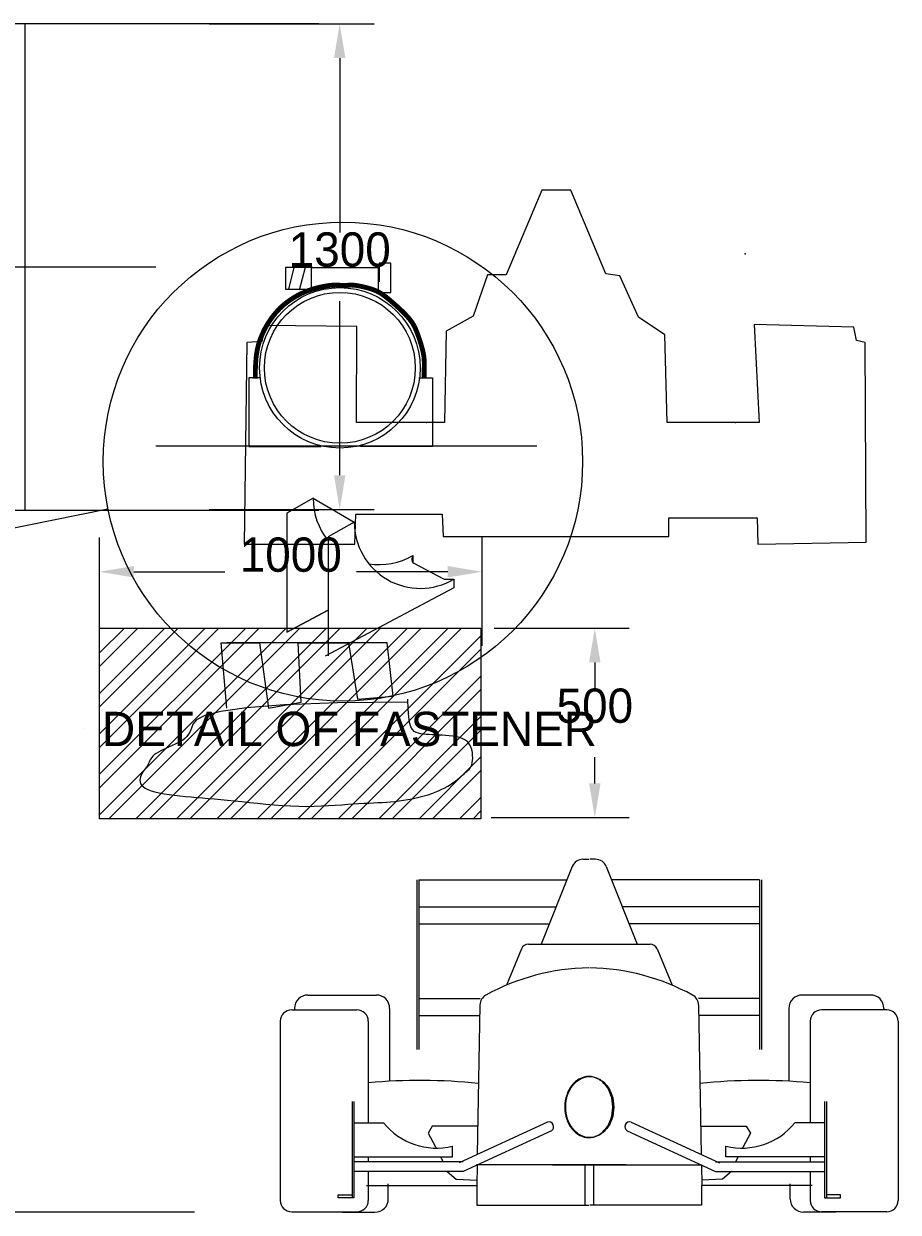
# Model space of a CAD drawing. Extents: x -8 to 6636, y -1 to 3703.
# Tile 5 of 5: x 4343 to 6636, y -1 to 3116. Entities that reach past the tile are written whole.
import ezdxf
from ezdxf.enums import TextEntityAlignment as Align

# ---------------------------------------------------------------- set-up
doc = ezdxf.new("R2010")
doc.units = 0
doc.header["$LTSCALE"] = 100
doc.header["$MEASUREMENT"] = 0
doc.layers.get('0').update_dxf_attribs({"linetype": 'CONTINUOUS'})
doc.layers.get('DEFPOINTS').update_dxf_attribs({"linetype": 'CONTINUOUS'})
for name, color, linetype in [('AREA', 1, 'CONTINUOUS'), ('CONSTRUC', 5, 'CONTINUOUS'), ('LIGHTRIG', 102, 'CONTINUOUS'), ('REGS', 1, 'CONTINUOUS')]:
    doc.layers.add(name, color=color, linetype=linetype)
doc.dimstyles.get("Standard").update_dxf_attribs({"dimtxt": 0.18, "dimasz": 0.18, "dimexe": 0.18, "dimexo": 0.0625, "dimgap": 0.09, "dimtad": 0, "dimtih": 1, "dimtoh": 1, "dimdec": 4, "dimzin": 0, "dimtxsty": 'STANDARD', "dimcen": 0.09, "dimazin": 3, "dimtfac": 1, "dimtdec": 4, "dimtofl": 0, "dimtmove": 0, "dimatfit": 3, "dimtolj": 1, "dimtzin": 0})

# ---------------------------------------------------------------- blocks, each defined once
blk = doc.blocks.new('*D6')
at = {"color": 0, "linetype": 'BYBLOCK'}
for p, q in [((4829.5, 3116), (5261.5, 3116)), ((5171.5, 3026), (5171.5, 2568.9)), ((5171.5, 1931.8), (5171.5, 2388.9)), ((4829.5, 1841.8), (5261.5, 1841.8))]:
    blk.add_line(p, q, dxfattribs=at)
for points in [[(5156.5, 3026), (5186.5, 3026), (5171.5, 3116)], [(5156.5, 1931.8), (5186.5, 1931.8), (5171.5, 1841.8)]]:
    blk.add_solid(points, dxfattribs=at)
at = {"layer": 'DEFPOINTS', "color": 0, "linetype": 'BYBLOCK'}
for p in [(4798.2, 3116), (4798.2, 1841.8), (5171.5, 1841.8)]:
    blk.add_point(p, dxfattribs=at)
at = {"color": 0, "linetype": 'BYBLOCK'}
blk.add_text('1300', height=90, dxfattribs=at).set_placement((5171.5, 2478.9), align=Align.CENTER)
blk = doc.blocks.new('*X15')
at = {"color": 0}
for p, q in [((4541.6, 1041.5), (5031.3, 1531.1)), ((4541.6, 1147.5), (4925.2, 1531.1)), ((4541.6, 1253.6), (4819.1, 1531.1)), ((4541.6, 1359.7), (4713.1, 1531.1)), ((4541.6, 1465.7), (4607, 1531.1)), ((4541.6, 1112.2), (4960.5, 1531.1)), ((4541.6, 1218.2), (4854.5, 1531.1)), ((4541.6, 1324.3), (4748.4, 1531.1)), ((4541.6, 1430.4), (4642.3, 1531.1)), ((4566.6, 1031.1), (5066.6, 1531.1)), ((4637.3, 1031.1), (5137.3, 1531.1)), ((4672.7, 1031.1), (5172.7, 1531.1)), ((4743.4, 1031.1), (5243.4, 1531.1)), ((4778.7, 1031.1), (5278.7, 1531.1)), ((4849.4, 1031.1), (5349.4, 1531.1)), ((4884.8, 1031.1), (5384.8, 1531.1)), ((4955.5, 1031.1), (5455.5, 1531.1)), ((4990.9, 1031.1), (5490.9, 1531.1)), ((5061.6, 1031.1), (5541.6, 1511.1)), ((5096.9, 1031.1), (5541.6, 1475.8)), ((5167.6, 1031.1), (5541.6, 1405.1)), ((5203, 1031.1), (5541.6, 1369.7)), ((5273.7, 1031.1), (5541.6, 1299)), ((5309.1, 1031.1), (5541.6, 1263.6)), ((5379.8, 1031.1), (5541.6, 1192.9)), ((5415.1, 1031.1), (5541.6, 1157.6)), ((5485.8, 1031.1), (5541.6, 1086.9)), ((5521.2, 1031.1), (5541.6, 1051.5))]:
    blk.add_line(p, q, dxfattribs=at)
blk = doc.blocks.new('*D16')
at = {"color": 0, "linetype": 'BYBLOCK'}
for p, q in [((4541.6, 1531.2), (4541.6, 1768.7)), ((5544.7, 1484.6), (5544.7, 1768.7)), ((4631.6, 1678.7), (4870.7, 1678.7)), ((5454.7, 1678.7), (5215.7, 1678.7))]:
    blk.add_line(p, q, dxfattribs=at)
for points in [[(4631.6, 1693.7), (4631.6, 1663.7), (4541.6, 1678.7)], [(5454.7, 1693.7), (5454.7, 1663.7), (5544.7, 1678.7)]]:
    blk.add_solid(points, dxfattribs=at)
at = {"layer": 'DEFPOINTS', "color": 0, "linetype": 'BYBLOCK'}
for p in [(5544.7, 1678.7), (4541.6, 1500), (5544.7, 1453.4)]:
    blk.add_point(p, dxfattribs=at)
at = {"color": 0, "linetype": 'BYBLOCK'}
blk.add_text('1000', height=90, dxfattribs=at).set_placement((5043.2, 1678.7), align=Align.CENTER)
blk = doc.blocks.new('*D17')
at = {"color": 0, "linetype": 'BYBLOCK'}
for p, q in [((5576, 1531.1), (5930.2, 1531.1)), ((5840.2, 1441.1), (5840.2, 1372.5)), ((5840.2, 1123.8), (5840.2, 1192.5)), ((5568.2, 1033.8), (5930.2, 1033.8))]:
    blk.add_line(p, q, dxfattribs=at)
for points in [[(5825.2, 1441.1), (5855.2, 1441.1), (5840.2, 1531.1)], [(5825.2, 1123.8), (5855.2, 1123.8), (5840.2, 1033.8)]]:
    blk.add_solid(points, dxfattribs=at)
at = {"layer": 'DEFPOINTS', "color": 0, "linetype": 'BYBLOCK'}
for p in [(5544.7, 1531.1), (5536.9, 1033.8), (5840.2, 1033.8)]:
    blk.add_point(p, dxfattribs=at)
at = {"color": 0, "linetype": 'BYBLOCK'}
blk.add_text('500', height=90, dxfattribs=at).set_placement((5840.2, 1282.5), align=Align.CENTER)

msp = doc.modelspace()

# ---------------------------------------------------------------- linework, layer by layer
for p, q in [((4876.00217, 1321.29809), (4860.45047, 1492.22475)), ((4860.45047, 1492.22475), (4961.53654, 1492.22475)), ((5295.89817, 1492.22475), (4876.00217, 1492.22475)), ((4961.53654, 1492.22475), (4984.8641, 1321.29809)), ((5070.39846, 1336.83688), (5062.62261, 1492.22475)), ((5062.62261, 1492.22475), (5194.81209, 1492.22475)), ((5194.81209, 1492.22475), (5218.13965, 1344.60626)), ((5311.44987, 1352.37566), (5295.89817, 1492.22475)), ((5218.13965, 1344.60626), (5311.44987, 1352.37566)), ((4984.8641, 1321.29809), (5070.39846, 1336.83688)), ((5781.20617, 905.69195), (5699.67929, 702.04402)), ((5809.05728, 924.54225), (5824.35614, 924.54225)), ((5842.25939, 924.54225), (5826.96052, 924.54225)), ((5870.11049, 905.69195), (5951.63737, 702.04402)), ((5374.01555, 871.14267), (5374.01555, 426.14622)), ((5379.01555, 871.14267), (5767.37497, 871.14267)), ((5379.01555, 871.14267), (5379.01555, 426.14622)), ((6272.30111, 871.14267), (5883.94169, 871.14267)), ((6272.30111, 871.14267), (6272.30111, 426.14622)), ((6277.30111, 871.14267), (6277.30111, 426.14622)), ((5379.01555, 799.94324), (5738.87153, 799.94324)), ((6272.30111, 799.94324), (5912.44513, 799.94324)), ((5379.01555, 755.44359), (5721.05688, 755.44359)), ((6272.30111, 755.44359), (5930.25979, 755.44359)), ((5647.9451, 689.66443), (5608.69983, 594.43366)), ((5666.43643, 702.04402), (5984.88023, 702.04402)), ((6003.37156, 689.66443), (6042.61683, 594.43366)), ((5088.21582, 568.54508), (5267.41384, 568.54508)), ((6563.10084, 568.54508), (6383.90282, 568.54508)), ((5302.41384, 533.54508), (5302.41384, 342.46237)), ((5379.01555, 559.64514), (5539.34742, 559.64514)), ((5539.0419, 542.55007), (5532.03419, 150.44478)), ((6272.30111, 559.64514), (6111.96924, 559.64514)), ((6112.27476, 542.55007), (6119.28248, 150.44478)), ((6348.90282, 533.54508), (6348.90282, 342.46237)), ((5015.77736, 499.83695), (5015.77736, 30)), ((5045.77736, 529.83695), (5216.49014, 529.83695)), ((5246.49014, 499.83695), (5246.49014, 233.39868)), ((5379.01555, 515.1455), (5538.55212, 515.1455)), ((6272.30111, 515.1455), (6112.76454, 515.1455)), ((6404.82652, 499.83695), (6404.82652, 233.39868)), ((6605.53931, 529.83695), (6434.82652, 529.83695)), ((6635.53931, 499.83695), (6635.53931, 30)), ((5203.93846, 288.91087), (5203.93846, 36.33043)), ((5208.93846, 288.91087), (5208.93846, 36.33043)), ((6442.3782, 288.91087), (6442.3782, 36.33043)), ((6447.3782, 288.91087), (6447.3782, 36.33043)), ((5208.93846, 233.39868), (5286.7201, 233.39868)), ((5715.93201, 235.2502), (5484.3415, 128.45105)), ((5935.38466, 235.2502), (6166.97517, 128.45105)), ((6442.3782, 233.39868), (6364.59656, 233.39868)), ((5726.40129, 212.54791), (5494.81078, 105.74876)), ((5924.91538, 212.54791), (6156.50589, 105.74876)), ((5467.28466, 144.57918), (5467.28466, 172.33528)), ((6184.032, 144.57918), (6184.032, 172.33528)), ((5208.93846, 144.57918), (5467.28466, 144.57918)), ((5494.81078, 130.74876), (5208.93846, 130.74876)), ((5246.49014, 144.57918), (5246.49014, 130.74876)), ((6156.50589, 130.74876), (6442.3782, 130.74876)), ((6442.3782, 144.57918), (6184.032, 144.57918)), ((6404.82652, 144.57918), (6404.82652, 130.74876)), ((5494.81078, 105.74876), (5208.93846, 105.74876)), ((5246.49014, 105.74876), (5246.49014, 30)), ((5452.81776, 106.07458), (5476.68867, 85.6308)), ((5922.36246, 123.54862), (5530.44008, 123.54862)), ((5531.53808, 122.68574), (5530.59614, 69.98145)), ((5728.9542, 123.54862), (6120.87658, 123.54862)), ((5814.29126, 123.54862), (5814.29126, 17.48489)), ((5837.0254, 123.54862), (5837.0254, 17.48489)), ((6119.77858, 122.68574), (6120.72052, 69.98145)), ((6156.50589, 105.74876), (6442.3782, 105.74876)), ((6198.4989, 106.07458), (6174.62799, 85.6308)), ((6404.82652, 105.74876), (6404.82652, 30)), ((5241.38989, 68.59432), (5531.25071, 68.59432)), ((5298.8496, 33.90305), (5298.8496, 73.58425)), ((5476.68867, 85.6308), (5530.83379, 83.27863)), ((5531.25071, 68.59432), (5531.25071, 17.48489)), ((6120.06595, 68.59432), (6120.06595, 17.48489)), ((6409.92677, 68.59432), (6120.06595, 68.59432)), ((6174.62799, 85.6308), (6120.48287, 83.27863)), ((6352.46706, 33.90305), (6352.46706, 73.58425)), ((5167.26972, 36.33043), (5167.26972, 44.65725)), ((5167.26972, 44.65725), (5203.38261, 44.65725)), ((5208.93846, 36.33043), (5167.26972, 36.33043)), ((6442.3782, 36.33043), (6484.04694, 36.33043)), ((6484.04694, 44.65725), (6447.93405, 44.65725)), ((6484.04694, 36.33043), (6484.04694, 44.65725)), ((0, 0), (4790.4678, 0)), ((5531.25071, 17.48489), (5824.505, 17.48489)), ((6120.06595, 17.48489), (5826.81166, 17.48489)), ((5045.77736, 0), (5216.49014, 0)), ((5179.07585, -1.09695), (5263.8496, -1.09695)), ((6472.24081, -1.09695), (6387.46706, -1.09695)), ((6605.53931, 0), (6434.82652, 0))]:
    msp.add_line(p, q)
for points in [[(5350.32914, 1336.83688), (5165.51597, 1334.95143), (5026.53781, 1329.76551), (4926.74265, 1321.98474), (4859.47849, 1312.31472), (4818.09335, 1301.46109), (4795.9352, 1290.12946), (4786.35207, 1279.02545), (4782.69196, 1268.85467), (4779.41911, 1260.16848), (4775.46284, 1252.90111), (4770.86871, 1246.83253), (4765.68228, 1241.74272), (4759.9491, 1237.41164), (4753.71475, 1233.61925), (4747.02479, 1230.14553), (4739.92477, 1226.77045), (4732.48303, 1223.3157), (4724.85905, 1219.7699), (4717.23507, 1216.1634), (4709.79334, 1212.52656), (4702.7161, 1208.88971), (4696.1856, 1205.28322), (4690.38409, 1201.73742), (4685.49381, 1198.28267), (4681.63373, 1194.9392), (4678.66969, 1191.68678), (4676.40426, 1188.49506), (4674.64002, 1185.33368), (4673.17951, 1182.17231), (4671.82532, 1178.98059), (4670.38, 1175.72816), (4668.64613, 1172.38469), (4666.48195, 1168.92489), (4663.96847, 1165.34368), (4661.24236, 1161.64108), (4658.44032, 1157.81708), (4655.69903, 1153.87168), (4653.15517, 1149.80489), (4650.94543, 1145.6167), (4649.20649, 1141.30711), (4648.07505, 1136.88624), (4647.68777, 1132.40468), (4648.18136, 1127.92312), (4649.69249, 1123.50225), (4652.35784, 1119.20278), (4656.31411, 1115.08541), (4661.69798, 1111.21083), (4668.64612, 1107.63974), (4677.23702, 1104.41767), (4687.31627, 1101.52944), (4698.67124, 1098.9447), (4711.08932, 1096.6331), (4724.35788, 1094.5643), (4738.2643, 1092.70794), (4752.59596, 1091.03367), (4767.14025, 1089.51115), (4781.74275, 1088.1075), (4796.48194, 1086.77973), (4811.4945, 1085.4823), (4826.91711, 1084.16969), (4842.88646, 1082.79639), (4859.53924, 1081.31687), (4877.01212, 1079.6856), (4895.4418, 1077.85706), (4914.90674, 1075.81102), (4935.25254, 1073.62841), (4956.26658, 1071.41544), (4977.73623, 1069.27836), (4999.44888, 1067.32336), (5021.1919, 1065.65669), (5042.75268, 1064.38455), (5063.91859, 1063.61318), (5084.50485, 1063.41338), (5104.43807, 1063.71434), (5123.67267, 1064.40984), (5142.1631, 1065.39366), (5159.86379, 1066.55958), (5176.72919, 1067.80137), (5192.71373, 1069.0128), (5207.77185, 1070.08767), (5221.88836, 1070.94757), (5235.16958, 1071.62536), (5247.75218, 1072.18177), (5259.77286, 1072.67747), (5271.36829, 1073.17317), (5282.67517, 1073.72957), (5293.83018, 1074.40737), (5304.97, 1075.26727), (5316.19841, 1076.35984), (5327.48757, 1077.6952), (5338.77673, 1079.27336), (5350.00515, 1081.09431), (5361.11206, 1083.15806), (5372.03673, 1085.4646), (5382.7184, 1088.01393), (5393.09633, 1090.80605), (5403.11736, 1093.83845), (5412.75871, 1097.09845), (5422.00519, 1100.57091), (5430.84161, 1104.24063), (5439.25279, 1108.09245), (5447.22355, 1112.11119), (5454.73869, 1116.28167), (5461.78302, 1120.58873), (5468.34643, 1125.00707), (5474.43903, 1129.47093), (5480.07602, 1133.90444), (5485.27257, 1138.23173), (5490.04389, 1142.37692), (5494.40515, 1146.26415), (5498.37154, 1149.81753), (5501.95826, 1152.9612), (5505.18047, 1155.66481), (5508.05339, 1158.0801), (5510.59218, 1160.40434), (5512.81204, 1162.83481), (5514.72816, 1165.56876), (5516.35572, 1168.80348), (5517.70991, 1172.73623), (5518.80592, 1177.56429), (5519.63362, 1183.40651), (5520.08165, 1190.06815), (5520.0133, 1197.27609), (5519.29191, 1204.75717), (5517.78078, 1212.23824), (5515.34323, 1219.44618), (5511.84258, 1226.10782), (5507.14214, 1231.95004), (5501.16344, 1236.76545), (5494.06089, 1240.60968), (5486.04711, 1243.60414), (5477.33471, 1245.87021), (5468.13633, 1247.5293), (5458.66457, 1248.7028), (5449.13206, 1249.51212), (5439.75143, 1250.07864), (5430.70112, 1250.51364), (5422.0229, 1250.88795), (5413.72435, 1251.26226), (5405.81308, 1251.69726), (5398.29668, 1252.25366), (5391.18274, 1252.99216), (5384.47885, 1253.97345), (5378.19261, 1255.25823), (5372.34427, 1257.02607), (5367.0047, 1259.93201), (5362.25743, 1264.74994), (5358.18599, 1272.25378), (5354.87391, 1283.21743), (5352.40473, 1298.41479), (5350.86196, 1318.61976), (5350.32914, 1344.60626)], [(5533.36538, 224.9296), (5474.14504, 224.9296), (5414.29078, 224.9296), (5403.4082, 205.90088), (5422.45273, 170.56184), (5424.15911, 167.15192)], [(6117.95128, 224.9296), (6177.17162, 224.9296), (6237.02588, 224.9296), (6247.90846, 205.90088), (6228.86393, 170.56184), (6227.15756, 167.15192)], [(5435.45486, 144.57918), (5442.37582, 130.74876)], [(6215.8618, 144.57918), (6208.94084, 130.74876)]]:
    msp.add_lwpolyline(points)
for points in [[(5824.38186, 354.94678, 0.1218906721), (5801.11284, 349.18868, 0.1053053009), (5779.88148, 331.48622, 0.0880566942), (5766.43805, 306.30011, 0.0788205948), (5761.44881, 274.84741, 0.0788205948), (5766.43805, 243.39471, 0.0880566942), (5779.88148, 218.2086, 0.1053053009), (5801.11284, 200.50615, 0.1218906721), (5824.38186, 194.74804, 0.1218906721), (5847.65088, 200.50615, 0.1053053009), (5868.88225, 218.2086, 0.0880566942), (5882.32567, 243.39471, 0.0788205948), (5887.31491, 274.84741, 0.0788205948), (5882.32567, 306.30011, 0.0880566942), (5868.88225, 331.48622, 0.1053053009), (5847.65088, 349.18868, 0.1218906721)], [(5826.9348, 354.94678, -0.1218906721), (5850.20382, 349.18868, -0.1053053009), (5871.43519, 331.48622, -0.0880566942), (5884.87861, 306.30011, -0.0788205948), (5889.86785, 274.84741, -0.0788205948), (5884.87861, 243.39471, -0.0880566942), (5871.43519, 218.2086, -0.1053053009), (5850.20382, 200.50615, -0.1218906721), (5826.9348, 194.74804, -0.1218906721), (5803.66578, 200.50615, -0.1053053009), (5782.43442, 218.2086, -0.0880566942), (5768.99099, 243.39471, -0.0788205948), (5764.00175, 274.84741, -0.0788205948), (5768.99099, 306.30011, -0.0880566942), (5782.43442, 331.48622, -0.1053053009), (5803.66578, 349.18868, -0.1218906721)]]:
    msp.add_lwpolyline(points, format="xyb", close=True)
for centre, radius, start, end in [((5809.05728, 894.54225), 30, 90, 158.18217124), ((5842.25939, 894.54225), 30, 21.81782876, 90), ((5666.43643, 682.04402), 20, 90, 157.60309805), ((5984.88023, 682.04402), 20, 22.39690195, 90), ((5833.71522, 59.33297), 580.48658, 90.92127015, 118.73815823), ((5817.60144, 59.33297), 580.48658, 61.26184177, 89.07872985), ((5088.21582, 533.54508), 35, 90, 180), ((5267.41384, 533.54508), 35, 0, 90), ((5569.03711, 542.014), 30, 118.73815823, 178.97611814), ((5569.03711, 542.014), 30, 118.73815823, 178.97611814), ((6082.27955, 542.014), 30, 1.02388186, 61.26184177), ((6082.27955, 542.014), 30, 1.02388186, 61.26184177), ((6383.90282, 533.54508), 35, 90, 180), ((6563.10084, 533.54508), 35, 0, 90), ((5045.77736, 499.83695), 30, 90, 180), ((5216.49014, 499.83695), 30, 0, 90), ((6434.82652, 499.83695), 30, 90, 180), ((6605.53931, 499.83695), 30, 0, 90), ((5382.20871, -1173.27633), 1517.83761, 84.20875583, 95.12999568), ((6269.10796, -1173.27633), 1517.83761, 84.87000432, 95.79124417), ((5424.76533, 344.10211), 176.95123, 218.72737844, 283.90356185), ((5719.74749, 223.2446), 12.59731, 301.88336343, 107.63069819), ((5931.56917, 223.2446), 12.59731, 72.36930181, 238.11663657), ((6226.55133, 344.10211), 176.95123, 256.09643815, 321.27262156), ((5263.8496, 33.90305), 35, 270, 0), ((6387.46706, 33.90305), 35, 180, 270), ((5045.77736, 30), 30, 180, 270), ((5216.49014, 30), 30, 270, 0), ((6434.82652, 30), 30, 180, 270), ((6605.53931, 30), 30, 270, 0)]:
    msp.add_arc(centre, radius, start, end)
at = {"layer": 'AREA'}
msp.add_lwpolyline([(4920.64248, 1751.37601), (5211.27776, 1751.37601), (5213.74079, 1830.1269), (5440.33776, 1830.1269), (5442.80078, 1771.06374), (6033.92337, 1771.06374), (6033.92337, 1820.28305), (6265.44639, 1820.28305), (6267.90939, 1751.37601), (6551.15563, 1756.29794), (6548.69264, 2280.48356), (6526.52553, 2285.40549), (6519.13649, 2319.85901), (6258.05736, 2327.2419), (6270.97408, 2070.32949), (6029.50906, 2070.32949), (6024.07132, 2300.17129), (5955.10702, 2346.92963), (5905.84681, 2455.21209), (5868.90163, 2460.13403), (5777.77025, 2679.15994), (5701.41692, 2679.15994), (5607.8225, 2457.67307), (5558.56229, 2457.67307), (5521.61713, 2349.39059), (5450.18982, 2310.01515), (5446.14663, 2070.32949), (5215.36588, 2070.32949), (5216.20378, 2322.31997), (4974.82873, 2324.78094), (4967.4397, 2282.94453), (4928.03152, 2280.48356)], close=True, dxfattribs=at)
for p in [(6234.64747, 2512.29189), (5399.13573, 2070.32949), (6209.00518, 2070.32949)]:
    msp.add_point(p, dxfattribs=at)
at = {"layer": 'CONSTRUC'}
for p, q in [((5053.21582, 533.54508), (5053.21582, 529.83695)), ((6598.10084, 533.54508), (6598.10084, 529.83695))]:
    msp.add_line(p, q, dxfattribs=at)
at = {"layer": 'LIGHTRIG'}
for p, q in [((5100.34128, 2477.00208), (5029.30516, 2477.00208)), ((5029.30516, 2477.00208), (5029.30516, 2419.67434)), ((5051.16239, 2477.00208), (5037.50161, 2419.67434)), ((5081.21617, 2477.00208), (5064.82317, 2416.94444)), ((5097.60917, 2422.40424), (5097.60917, 2477.00208)), ((5097.60917, 2477.00208), (5272.4674, 2477.00208)), ((5272.4674, 2477.00208), (5272.4674, 2419.67434)), ((5305.2533, 2487.92161), (5275.19952, 2487.92161)), ((5275.19952, 2487.92161), (5275.19952, 2438.78356)), ((5305.2533, 2411.4847), (5305.2533, 2487.92161)), ((5029.30516, 2419.67434), (5100.34128, 2419.67434)), ((5272.4674, 2411.4847), (5305.2533, 2411.4847)), ((4963.16908, 2187.63359), (4933.6795, 2187.63359)), ((4933.6795, 2187.63359), (4933.6795, 2007.4608)), ((5379.02163, 2187.63359), (5414.53974, 2187.63359)), ((5414.53974, 2187.63359), (5414.53974, 2007.4608)), ((4689.87745, 2009.26591), (5688.15543, 2009.26591)), ((4933.6795, 2007.4608), (5122.19861, 2007.4608)), ((5414.53974, 2007.4608), (5226.02063, 2007.4608)), ((5101.81817, 1871.44681), (5033.24218, 1832.51624)), ((5101.81817, 1871.44681), (5209.58042, 1809.23024)), ((2769.80674, 1479.27289), (4564.00033, 1843.89057)), ((5033.24218, 1832.51624), (5033.17044, 1520.52533)), ((5209.58042, 1809.23024), (5141.00443, 1770.29967)), ((5209.58042, 1809.23024), (5209.58042, 1807.36529)), ((5141.00443, 1770.29967), (5140.9327, 1458.30877)), ((5363.05995, 1721.58068), (5360.81032, 1712.48669)), ((5363.05995, 1721.58068), (5363.06074, 1703.42248)), ((5365.89093, 1701.22006), (5443.81567, 1660.55114)), ((5448.4191, 1659.41643), (5470.82221, 1659.36411)), ((5455.88775, 1651.48032), (5470.82221, 1659.36411)), ((5470.82221, 1659.36411), (5470.98274, 1636.93741)), ((5470.98274, 1636.93741), (5133.43156, 1457.05961)), ((5033.17044, 1520.52533), (5140.96023, 1578.03856)), ((5140.96021, 1577.96547), (5033.17044, 1520.52533)), ((4503.47469, 1266.46469), (4503.47469, 1266.46469))]:
    msp.add_line(p, q, dxfattribs=at)
at = {"layer": 'LIGHTRIG', "const_width": 12.6198}
msp.add_lwpolyline([(4950.07249, 2184.9037), (4950.31974, 2205.70135), (4951.02591, 2223.32125), (4952.13763, 2238.16859), (4953.60154, 2250.6486), (4955.36428, 2261.1665), (4957.37249, 2270.12751), (4959.57281, 2277.93685), (4961.91186, 2284.99973), (4964.34608, 2291.65917), (4966.87102, 2298.00937), (4969.492, 2304.08231), (4972.21437, 2309.90998), (4975.04347, 2315.52439), (4977.98463, 2320.95751), (4981.04319, 2326.24134), (4984.22448, 2331.40787), (4987.53206, 2336.48198), (4990.96238, 2341.46012), (4994.5101, 2346.33162), (4998.16988, 2351.08583), (5001.93638, 2355.71207), (5005.80428, 2360.19968), (5009.76822, 2364.538), (5013.82289, 2368.71637), (5017.96471, 2372.72767), (5022.19725, 2376.57902), (5026.52584, 2380.28108), (5030.95582, 2383.84451), (5035.49253, 2387.27998), (5040.14129, 2390.59815), (5044.90746, 2393.80969), (5049.79635, 2396.92525), (5054.81599, 2399.95283), (5059.98503, 2402.88977), (5065.32484, 2405.73074), (5070.85676, 2408.47041), (5076.60212, 2411.10344), (5082.58228, 2413.6245), (5088.81857, 2416.02827), (5095.33235, 2418.3094), (5102.12451, 2420.4599), (5109.11411, 2422.46111), (5116.19976, 2424.29171), (5123.28007, 2425.93036), (5130.25366, 2427.35573), (5137.01914, 2428.54651), (5143.47511, 2429.48135), (5149.52019, 2430.13895), (5155.07701, 2430.51129), (5160.16423, 2430.64369), (5164.82456, 2430.59482), (5169.10068, 2430.42331), (5173.03527, 2430.18782), (5176.67104, 2429.947), (5180.05067, 2429.7595), (5183.21684, 2429.68396), (5186.22115, 2429.7595), (5189.15075, 2429.947), (5192.1017, 2430.18782), (5195.17004, 2430.42331), (5198.45183, 2430.59482), (5202.04313, 2430.64369), (5206.03998, 2430.51129), (5210.53844, 2430.13895), (5215.59542, 2429.48402), (5221.11132, 2428.56783), (5226.9474, 2427.42771), (5232.96491, 2426.10097), (5239.02511, 2424.62495), (5244.98925, 2423.03695), (5250.71861, 2421.37431), (5256.07442, 2419.67435), (5260.95709, 2417.96106), (5265.42353, 2416.20511), (5269.5698, 2414.36386), (5273.49194, 2412.39464), (5277.28602, 2410.2548), (5281.04807, 2407.9017), (5284.87417, 2405.29266), (5288.86035, 2402.38504), (5293.07599, 2399.15396), (5297.48374, 2395.64562), (5302.01955, 2391.92401), (5306.6194, 2388.05311), (5311.21925, 2384.09689), (5315.75507, 2380.11936), (5320.16281, 2376.18447), (5324.37844, 2372.35622), (5328.35128, 2368.68526), (5332.08398, 2365.16893), (5335.59256, 2361.79122), (5338.89302, 2358.53614), (5342.00138, 2355.3877), (5344.93364, 2352.3299), (5347.70581, 2349.34675), (5350.33391, 2346.42225), (5352.83305, 2343.53685), (5355.2148, 2340.65678), (5357.48982, 2337.74472), (5359.66879, 2334.76334), (5361.76238, 2331.67533), (5363.78126, 2328.44336), (5365.73611, 2325.03011), (5367.6376, 2321.39825), (5369.4955, 2317.51936), (5371.31605, 2313.40053), (5373.10459, 2309.05776), (5374.86644, 2304.50706), (5376.60694, 2299.76441), (5378.33144, 2294.84581), (5380.04526, 2289.76725), (5381.75375, 2284.54474), (5383.45556, 2279.19604), (5385.1227, 2273.74603), (5386.72046, 2268.22138), (5388.21416, 2262.64874), (5389.56912, 2257.05477), (5390.75066, 2251.46614), (5391.72408, 2245.90949), (5392.4547, 2240.4115), (5392.92207, 2234.96594), (5393.16265, 2229.43506), (5393.22714, 2223.64826), (5393.16622, 2217.43491), (5393.0306, 2210.6244), (5392.87096, 2203.0461), (5392.738, 2194.52941), (5392.68241, 2184.9037)], dxfattribs=at)
at = {"layer": 'LIGHTRIG'}
for centre, radius in [((5179.98501, 1967.55064), 628.27457), ((5171.89112, 2213.59189), 210.33004), ((5171.89112, 2213.59189), 197.71024)]:
    msp.add_circle(centre, radius, dxfattribs=at)
for centre, radius, start, end in [((5274.89085, 1870.51434), 173.0752, 179.6913076, 219.32296808), ((5382.65311, 1808.29777), 173.0752, 179.6913076, 300.62563937), ((5274.89085, 1870.51434), 173.0752, 261.06808585, 300.62563937), ((5370.51772, 1710.08533), 10, 166.10538845, 242.43994372), ((5448.44245, 1669.4164), 10, 242.43994372, 269.86618815), ((5448.44245, 1669.4164), 10, 242.43994372, 269.86618815)]:
    msp.add_arc(centre, radius, start, end, dxfattribs=at)
at = {"layer": 'REGS'}
for p, q in [((5117.05359, 3116.02817), (799.53343, 3116.02817)), ((4347.24424, 1839.33634), (4347.24424, 3116.02817)), ((194.93933, 2478.93783), (4689.38173, 2478.93783)), ((5117.05359, 1839.33634), (799.53343, 1839.33634)), ((4541.64055, 1531.07173), (5541.64055, 1531.07173)), ((4541.64055, 1031.07173), (4541.64055, 1531.07173)), ((5541.64055, 1531.07173), (5541.64055, 1031.07173)), ((5541.64055, 1031.07173), (4541.64055, 1031.07173))]:
    msp.add_line(p, q, dxfattribs=at)

# ---------------------------------------------------------------- block references
msp.add_blockref('*X15', (0, 0), dxfattribs=at)

# ---------------------------------------------------------------- texts
at = {"layer": 'LIGHTRIG'}
for height, p in [(0.18, (4480.47371, 1476.11293)), (90, (4548.47469, 1221.46469))]:
    msp.add_text('DETAIL OF FASTENER', height=height, dxfattribs=at).set_placement(p)

# ---------------------------------------------------------------- dimensions: what is measured, and where the dimension line sits
at = {"layer": 'REGS'}
for base, p1, p2, text, picture, middle in [((5171.48455, 1841.8475), (4798.24365, 3116.02816), (4798.24365, 1841.8475), '1300', '*D6', (5171.48455, 2478.93783)), ((5840.20781, 1033.83049), (5544.72543, 1531.07173), (5536.94958, 1033.83049), '500', '*D17', (5840.20781, 1282.45111))]:
    dim = msp.add_linear_dim(base=base, p1=p1, p2=p2, angle=90, text=text, dimstyle='Standard', dxfattribs=at)
    dim.commit()
    dim.dimension.update_dxf_attribs({"geometry": picture, "text_midpoint": middle})
dim = msp.add_linear_dim(base=(5544.72543, 1678.69022), p1=(4541.64055, 1499.99416), p2=(5544.72543, 1453.37779), text='1000', dimstyle='Standard', dxfattribs=at)
dim.commit()
dim.dimension.update_dxf_attribs({"geometry": '*D16', "text_midpoint": (5043.18299, 1678.69022)})

doc.saveas('drawing.dxf')
